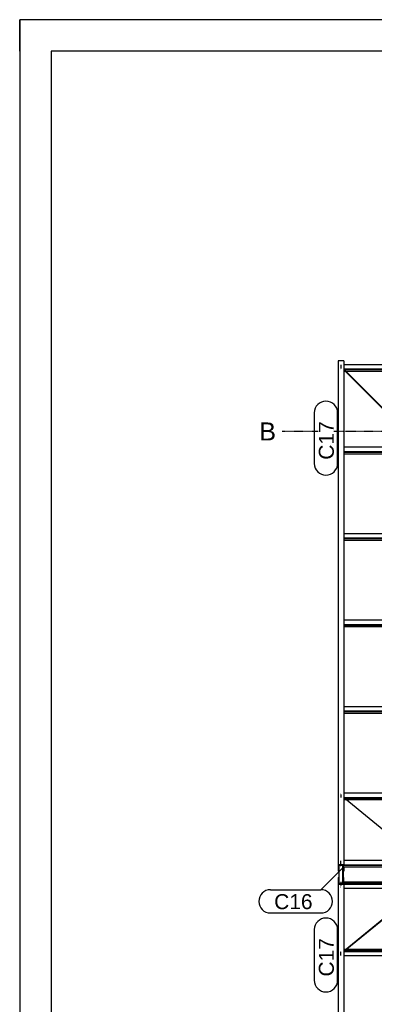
# Model space of a CAD drawing. Header units: millimetres. Extents: x -4888 to 73862, y -29046 to 15504.
# Tile 11 of 111: x -4888 to -650, y 3743 to 15504. Entities that reach past the tile are written whole.
import ezdxf

# ---------------------------------------------------------------- set-up
doc = ezdxf.new("R2010")
doc.units = ezdxf.units.MM
doc.linetypes.add('DXK_LINE_DOT2', pattern=[3.9198, 1.9599, -1.9599])
doc.linetypes.add('DXK_LINE_DOT3', pattern=[5.9187, 2.979, -0.9799, 0.9799, -0.9799])
doc.styles.add('Arial', font='ARIAL.TTF', dxfattribs={"height": 0.2})

# ---------------------------------------------------------------- blocks, each defined once
blk = doc.blocks.new('Unknown-1953139-1278')
at = {"color": 7, "linetype": 'Continuous'}
for p, q in [((73862, 15504), (-4888, 15504)), ((-4888, 15504), (-4888, -29046)), ((-4888, 15129), (-4888, 15504)), ((-4513, 15504), (-4888, 15504)), ((73487, 15129), (-4513, 15129)), ((-4513, 15129), (-4513, -28671))]:
    blk.add_line(p, q, dxfattribs=at)
blk = doc.blocks.new('GridLine-1953139-4961 - 1282')
at = {"color": 174, "linetype": 'DXK_LINE_DOT3'}
blk.add_line((-1750, 10590), (64750, 10590), dxfattribs=at)
at = {"color": 136, "linetype": 'Continuous', "style": 'Arial'}
blk.add_text('B', height=215, dxfattribs=at).set_placement((-2025, 10478))
blk = doc.blocks.new('Part-1953139-17256 - 1282')
at = {"color": 3, "linetype": 'Continuous'}
for p, q in [((3497, 10397), (-1015, 10397)), ((3497, 10339), (3497, 10397)), ((-1015, 10346), (3497, 10346)), ((-1015, 10339), (3497, 10339)), ((-1015, 10320), (1722, 10320)), ((1769, 10320), (3193, 10320))]:
    blk.add_line(p, q, dxfattribs=at)
blk = doc.blocks.new('Part-1953139-17255 - 1282')
at = {"color": 3, "linetype": 'Continuous'}
for p, q in [((3497, 11383), (-1015, 11383)), ((-1015, 11332), (3497, 11332)), ((-1015, 11325), (3497, 11325)), ((-1015, 11306), (-1001, 11306)), ((-995, 11306), (1593, 11306)), ((1603, 11306), (1722, 11306)), ((1769, 11306), (1897, 11306)), ((1907, 11306), (3193, 11306)), ((3497, 11325), (3497, 11383))]:
    blk.add_line(p, q, dxfattribs=at)
blk = doc.blocks.new('Bolt-1953139-18939 - 1282')
at = {"color": 5, "linetype": 'DXK_LINE_DOT2'}
blk.add_line((-1050, 4327), (-1050, 4370), dxfattribs=at)
blk = doc.blocks.new('Part-1953139-17253 - 1282')
at = {"color": 3, "linetype": 'Continuous'}
for p, q in [((-1015, 4401), (-990, 4401)), ((3497, 4383), (-1015, 4383)), ((-1015, 4375), (3497, 4375)), ((-983, 4401), (1722, 4401)), ((1769, 4401), (3193, 4401)), ((3497, 4325), (3497, 4383)), ((-1015, 4325), (3497, 4325))]:
    blk.add_line(p, q, dxfattribs=at)
blk = doc.blocks.new('Part-1953139-17254 - 1282')
at = {"color": 3, "linetype": 'Continuous'}
for p, q in [((-1080, 5206), (-1069, 5206)), ((-1080, 5180), (-1080, 5187)), ((3497, 5187), (-1080, 5187)), ((-1080, 5180), (3497, 5180)), ((-1022, 5206), (1722, 5206)), ((1769, 5206), (3193, 5206)), ((3497, 5129), (3497, 5187)), ((-1015, 5129), (3497, 5129))]:
    blk.add_line(p, q, dxfattribs=at)
blk = doc.blocks.new('Part-1953139-17257 - 1282')
at = {"color": 3, "linetype": 'Continuous'}
for p, q in [((3497, 9364), (-1015, 9364)), ((-1015, 9313), (3497, 9313)), ((-1015, 9306), (3497, 9306)), ((3497, 9306), (3497, 9364)), ((-1015, 9287), (1722, 9287)), ((1769, 9287), (3193, 9287))]:
    blk.add_line(p, q, dxfattribs=at)
blk = doc.blocks.new('Part-1953139-17258 - 1282')
at = {"color": 3, "linetype": 'Continuous'}
for p, q in [((3497, 8331), (-1015, 8331)), ((-1015, 8280), (3497, 8280)), ((-1015, 8273), (3497, 8273)), ((-1015, 8254), (1722, 8254)), ((1769, 8254), (3193, 8254)), ((3497, 8273), (3497, 8331))]:
    blk.add_line(p, q, dxfattribs=at)
blk = doc.blocks.new('Part-1953139-17259 - 1282')
at = {"color": 3, "linetype": 'Continuous'}
for p, q in [((3497, 7298), (-1015, 7298)), ((3497, 7240), (3497, 7298)), ((-1015, 7248), (3497, 7248)), ((-1015, 7240), (3497, 7240)), ((-1015, 7221), (1722, 7221)), ((1769, 7221), (3193, 7221))]:
    blk.add_line(p, q, dxfattribs=at)
blk = doc.blocks.new('Part-1953139-17260 - 1282')
at = {"color": 3, "linetype": 'Continuous'}
for p, q in [((3497, 6265), (-1015, 6265)), ((3497, 6207), (3497, 6265)), ((-1015, 6215), (3497, 6215)), ((-1015, 6207), (3497, 6207)), ((-1015, 6189), (-990, 6189)), ((-983, 6189), (1722, 6189)), ((1769, 6189), (3193, 6189))]:
    blk.add_line(p, q, dxfattribs=at)
blk = doc.blocks.new('Part-1953139-17261 - 1282')
at = {"color": 3, "linetype": 'Continuous'}
for p, q in [((-1080, 5410), (3497, 5410)), ((-1080, 5403), (-1080, 5410)), ((3497, 5461), (-1015, 5461)), ((3497, 5403), (3497, 5461)), ((3497, 5403), (-1080, 5403)), ((-1080, 5384), (-1069, 5384)), ((-1022, 5384), (1722, 5384)), ((1769, 5384), (3193, 5384))]:
    blk.add_line(p, q, dxfattribs=at)
blk = doc.blocks.new('Bolt-1953139-18941 - 1282')
at = {"color": 5, "linetype": 'DXK_LINE_DOT2'}
blk.add_line((-1050, 6212), (-1050, 6211), dxfattribs=at)
blk = doc.blocks.new('Bolt-1953139-18934 - 1282')
at = {"color": 5, "linetype": 'DXK_LINE_DOT2'}
blk.add_line((-1050, 5205), (-1050, 5162), dxfattribs=at)
blk = doc.blocks.new('Part-1953139-18930 - 1282')
at = {"color": 3, "linetype": 'Continuous'}
for p, q in [((-1069, 5187), (-1069, 5403)), ((-1026, 5187), (-1026, 5403)), ((-1024, 5397), (-1024, 5403)), ((-1024, 5397), (-1024, 5187)), ((-1022, 5354), (-1024, 5354)), ((-1022, 5403), (-1022, 5354)), ((-1024, 5236), (-1022, 5236)), ((-1022, 5236), (-1022, 5187))]:
    blk.add_line(p, q, dxfattribs=at)
blk = doc.blocks.new('Bolt-1953139-18931 - 1282')
at = {"color": 5, "linetype": 'DXK_LINE_DOT2'}
blk.add_line((-1050, 5415), (-1050, 5457), dxfattribs=at)
blk = doc.blocks.new('Bolt-1953139-18932 - 1282')
at = {"color": 5, "linetype": 'DXK_LINE_DOT2'}
blk.add_line((-1050, 5385), (-1050, 5428), dxfattribs=at)
blk = doc.blocks.new('Bolt-1953139-18933 - 1282')
at = {"color": 5, "linetype": 'DXK_LINE_DOT2'}
blk.add_line((-1050, 5175), (-1050, 5133), dxfattribs=at)
blk = doc.blocks.new('Part-1953139-18936 - 1282')
at = {"color": 3, "linetype": 'Continuous'}
for p, q in [((-1081, 5257), (-1069, 5257)), ((-1081, 5257), (-1081, -840)), ((-1081, 5178), (-1015, 5178)), ((-1080, 5179), (-1080, 5256)), ((-1080, 5256), (-1069, 5256)), ((-1015, 5179), (-1080, 5179)), ((-1024, 5257), (-1015, 5257)), ((-1024, 5256), (-1015, 5256)), ((-1015, 5256), (-1015, 5257)), ((-1015, 5206), (-1015, 5256)), ((-1015, 5178), (-1015, 5179)), ((-1015, 5178), (-1015, -840)), ((-1015, -840), (-1081, -840))]:
    blk.add_line(p, q, dxfattribs=at)
blk = doc.blocks.new('Part-1953139-18937 - 1282')
at = {"color": 3, "linetype": 'Continuous'}
for p, q in [((-1015, 11430), (-1081, 11430)), ((-1081, 11430), (-1081, 5333)), ((-1015, 11430), (-1015, 5411)), ((-1081, 5412), (-1015, 5412)), ((-1015, 5411), (-1080, 5411)), ((-1080, 5411), (-1080, 5334)), ((-1081, 5333), (-1069, 5333)), ((-1080, 5334), (-1069, 5334)), ((-1024, 5334), (-1015, 5334)), ((-1015, 5333), (-1024, 5333)), ((-1015, 5384), (-1015, 5333))]:
    blk.add_line(p, q, dxfattribs=at)
blk = doc.blocks.new('Bolt-1953139-18938 - 1282')
at = {"color": 5, "linetype": 'DXK_LINE_DOT2'}
blk.add_line((-1050, 4378), (-1050, 4379), dxfattribs=at)
blk = doc.blocks.new('Part-1953139-18940 - 1282')
at = {"color": 3, "linetype": 'Continuous'}
for p, q in [((-1000, 4393), (-104, 5129)), ((-997, 4389), (-96, 5129)), ((-1000, 4391), (-1001, 4393)), ((-1001, 4393), (-1000, 4393)), ((-999, 4390), (-1000, 4391)), ((-997, 4389), (-999, 4390))]:
    blk.add_line(p, q, dxfattribs=at)
blk = doc.blocks.new('Bolt-1953139-18942 - 1282')
at = {"color": 5, "linetype": 'DXK_LINE_DOT2'}
blk.add_line((-1050, 6263), (-1050, 6220), dxfattribs=at)
blk = doc.blocks.new('Part-1953139-18943 - 1282')
at = {"color": 3, "linetype": 'Continuous'}
for p, q in [((-1001, 6197), (-1000, 6199)), ((-1000, 6197), (-1001, 6197)), ((-1000, 6199), (-999, 6200)), ((-104, 5461), (-1000, 6197)), ((-999, 6200), (-997, 6201)), ((-997, 6201), (-96, 5461))]:
    blk.add_line(p, q, dxfattribs=at)
blk = doc.blocks.new('Bolt-1953139-18954 - 1282')
at = {"color": 5, "linetype": 'DXK_LINE_DOT2'}
blk.add_line((-1050, 11330), (-1050, 11329), dxfattribs=at)
blk = doc.blocks.new('Bolt-1953139-18955 - 1282')
at = {"color": 5, "linetype": 'DXK_LINE_DOT2'}
blk.add_line((-1050, 11380), (-1050, 11338), dxfattribs=at)
blk = doc.blocks.new('Part-1953139-19068 - 1282')
at = {"color": 3, "linetype": 'Continuous'}
for p, q in [((-1008, 11313), (-1007, 11314)), ((-1007, 11312), (-1008, 11313)), ((-1007, 11314), (-1006, 11315)), ((-92, 10397), (-1007, 11312)), ((-1006, 11315), (-1004, 11316)), ((-1004, 11316), (-85, 10397))]:
    blk.add_line(p, q, dxfattribs=at)
blk = doc.blocks.new('Mark-1953139-19801 - 1282')
at = {"color": 136, "linetype": 'Continuous'}
blk.add_arc((-1228, 10808), 139, 0, 180, dxfattribs=at)
at = {"color": 0}
blk.add_wipeout([(-1134, 10706), (-1321, 10706), (-1321, 10248), (-1134, 10248)], dxfattribs=at)
blk.add_wipeout([(-1134, 10706), (-1321, 10706), (-1321, 10248), (-1134, 10248)], dxfattribs=at)
at = {"color": 136, "linetype": 'Continuous'}
for p, q in [((-1366, 10203), (-1366, 10808)), ((-1089, 10203), (-1089, 10808))]:
    blk.add_line(p, q, dxfattribs=at)
blk.add_arc((-1228, 10203), 139, 180, 0, dxfattribs=at)
at = {"color": 2, "style": 'Arial'}
blk.add_text('C17', height=179.1, rotation=90.0002, dxfattribs=at).set_placement((-1134, 10248))
blk = doc.blocks.new('Mark-1953139-19798 - 1282')
at = {"color": 136, "linetype": 'Continuous'}
blk.add_line((-1022, 5377), (-1288, 5112), dxfattribs=at)
blk.add_arc((-1288, 4973), 139, 270, 90, dxfattribs=at)
at = {"color": 0}
blk.add_wipeout([(-1389, 4880), (-1389, 5067), (-1847, 5067), (-1847, 4880)], dxfattribs=at)
blk.add_wipeout([(-1389, 4880), (-1389, 5067), (-1847, 5067), (-1847, 4880)], dxfattribs=at)
at = {"color": 136, "linetype": 'Continuous'}
for p, q in [((-1892, 5112), (-1288, 5112)), ((-1892, 4835), (-1288, 4835))]:
    blk.add_line(p, q, dxfattribs=at)
blk.add_arc((-1892, 4973), 139, 90, 270, dxfattribs=at)
at = {"color": 2, "style": 'Arial'}
blk.add_text('C16', height=179.1, dxfattribs=at).set_placement((-1847, 4880))
blk = doc.blocks.new('Mark-1953139-19800 - 1282')
at = {"color": 136, "linetype": 'Continuous'}
blk.add_arc((-1228, 4635), 139, 0, 180, dxfattribs=at)
at = {"color": 0}
blk.add_wipeout([(-1134, 4533), (-1321, 4533), (-1321, 4075), (-1134, 4075)], dxfattribs=at)
blk.add_wipeout([(-1134, 4533), (-1321, 4533), (-1321, 4075), (-1134, 4075)], dxfattribs=at)
at = {"color": 136, "linetype": 'Continuous'}
for p, q in [((-1366, 4030), (-1366, 4635)), ((-1089, 4030), (-1089, 4635))]:
    blk.add_line(p, q, dxfattribs=at)
blk.add_arc((-1228, 4030), 139, 180, 0, dxfattribs=at)
at = {"color": 2, "style": 'Arial'}
blk.add_text('C17', height=179.1, rotation=90.0002, dxfattribs=at).set_placement((-1134, 4075))

msp = doc.modelspace()

# ---------------------------------------------------------------- block references
for name in ['Unknown-1953139-1278', 'Part-1953139-18937 - 1282', 'Bolt-1953139-18955 - 1282', 'Bolt-1953139-18954 - 1282', 'Part-1953139-17255 - 1282', 'Part-1953139-19068 - 1282', 'GridLine-1953139-4961 - 1282', 'Part-1953139-17256 - 1282', 'Part-1953139-17257 - 1282', 'Part-1953139-17258 - 1282', 'Part-1953139-17259 - 1282', 'Bolt-1953139-18942 - 1282', 'Part-1953139-17260 - 1282', 'Bolt-1953139-18941 - 1282', 'Part-1953139-18943 - 1282', 'Part-1953139-17261 - 1282', 'Bolt-1953139-18931 - 1282', 'Bolt-1953139-18932 - 1282', 'Part-1953139-18930 - 1282', 'Part-1953139-18936 - 1282', 'Part-1953139-17254 - 1282', 'Bolt-1953139-18934 - 1282', 'Bolt-1953139-18933 - 1282', 'Part-1953139-18940 - 1282', 'Bolt-1953139-18938 - 1282', 'Bolt-1953139-18939 - 1282', 'Part-1953139-17253 - 1282']:
    msp.add_blockref(name, (0, 0))

# ---------------------------------------------------------------- next in the draw order: block references
for name in ['Mark-1953139-19801 - 1282', 'Mark-1953139-19798 - 1282', 'Mark-1953139-19800 - 1282']:
    msp.add_blockref(name, (0, 0))

doc.saveas('drawing.dxf')
